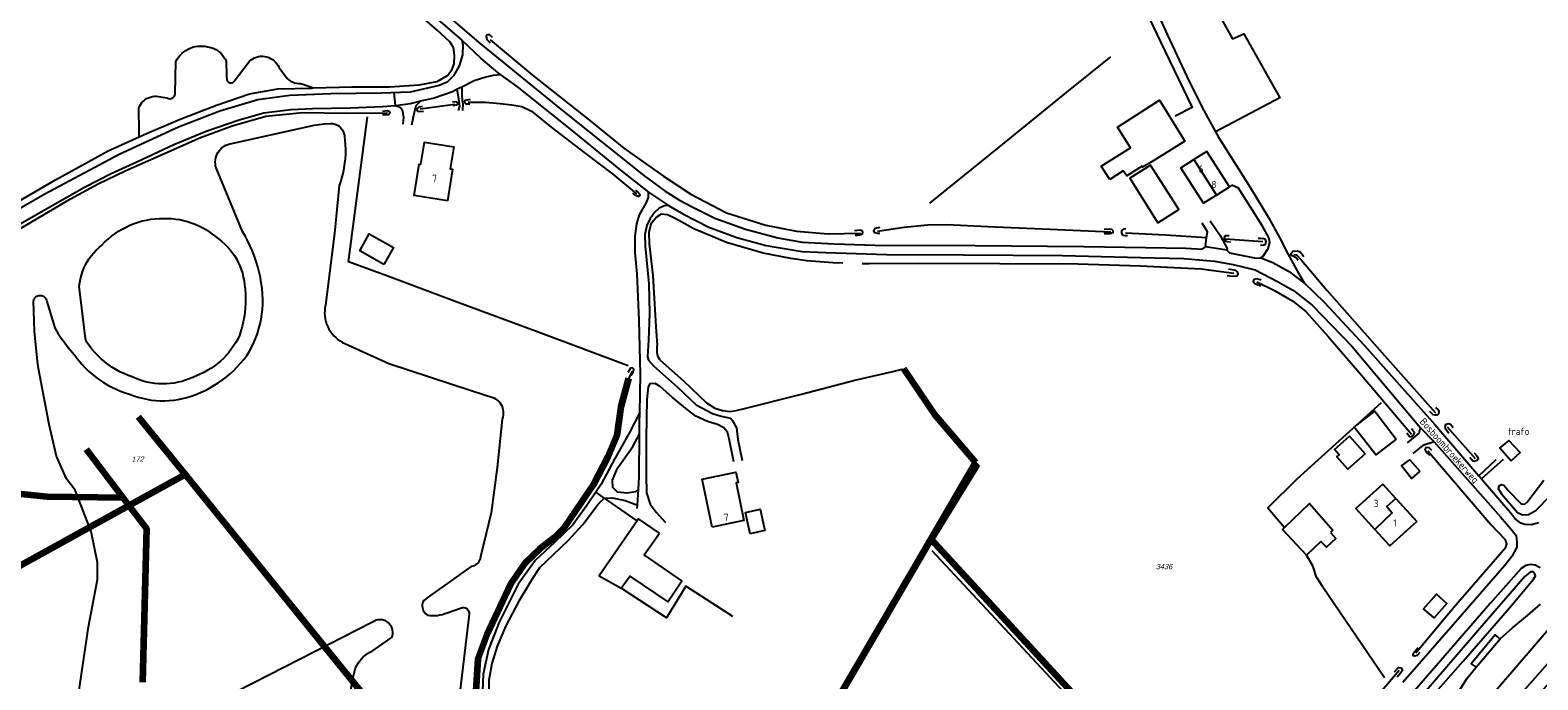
# Model space of a CAD drawing. Header units: metres. Extents: x 226218 to 240385, y 439369 to 449677.
# Tile 98 of 256: x 230531 to 231044, y 441890 to 442111. Entities that reach past the tile are written whole.
import ezdxf
from ezdxf.enums import TextEntityAlignment as Align

# ---------------------------------------------------------------- set-up
doc = ezdxf.new("R2010")
doc.units = ezdxf.units.M
doc.header["$MEASUREMENT"] = 0
doc.linetypes.add('DASHDOT', pattern=[1, 0.5, -0.25, 0, -0.25])
for name, color, linetype in [('BIJGEBOUW', 4, 'Continuous'), ('DAKRAND-BYG', 4, 'Continuous'), ('FUNKTIEAAND', 253, 'Continuous'), ('GB20-pand_tevens_verblijfsobject', 1, 'Continuous'), ('Goud-ontwerp', 2, 'Continuous'), ('HEK', 253, 'Continuous'), ('HOOFDGEBOUW', 4, 'Continuous'), ('HOUTWAL', 253, 'Continuous'), ('HUISNUMMER', 253, 'Continuous'), ('INSTEEKSLOOT', 153, 'Continuous'), ('KANTVERH', 253, 'Continuous'), ('KZ01-perceelnummer', 73, 'Continuous'), ('MIDSLTGREPPEL', 253, 'Continuous'), ('RASTER', 253, 'Continuous'), ('STRAATNAAM', 253, 'Continuous'), ('TUSSENMUUR', 253, 'Continuous')]:
    doc.layers.add(name, color=color, linetype=linetype)
doc.layers.add('KG01-perceelgrens', color=73, linetype='Continuous', lineweight=100)
doc.layers.add('KG02-sectiegrens', color=73, linetype='DASHDOT', lineweight=18)
doc.styles.add('arial', font='arial.ttf')
doc.styles.get("Standard").update_dxf_attribs({"font": 'iso.shx'})

# ---------------------------------------------------------------- blocks, each defined once
blk = doc.blocks.new('Z01')
blk = doc.blocks.new('TWENTEROUTE')
at = {"layer": 'KG01-perceelgrens'}
for points in [[(230852.88, 441963.602), (230838.778, 441980.076), (230828.354, 441995.426)], [(230734.669, 441992.169), (230732.039, 441982.462), (230730.756, 441972.77), (230727.648, 441965.462), (230722.802, 441956.139), (230712.625, 441941.185), (230709.491, 441938.03), (230704.361, 441934.118), (230699.588, 441929.56), (230694.52, 441922.209), (230686.457, 441905.061), (230683.393, 441896.748), (230681.5, 441865.744), (230678.889, 441842.012)], [(230567.837, 441979.142), (230583.788, 441959.445)], [(230550.167, 441968.147), (230562.648, 441951.632)], [(230564.696, 441948.922), (230583.788, 441959.445)], [(230583.788, 441959.445), (230678.889, 441842.012)], [(230837.655, 441937.513), (230852.88, 441963.602)], [(230521.441, 441953.594), (230536.826, 441951.958), (230562.648, 441951.632)], [(230562.648, 441951.632), (230564.696, 441948.922)], [(230506.448, 441916.818), (230564.696, 441948.922)], [(230564.696, 441948.922), (230570.613, 441941.092), (230569.321, 441888.795)], [(230857.428, 441815.781), (230794.637, 441863.795), (230837.655, 441937.513)], [(230837.655, 441937.513), (230916.112, 441852.077)]]:
    blk.add_lwpolyline(points, dxfattribs=at)
at = {"layer": 'KG02-sectiegrens'}
blk.add_lwpolyline([(230915.645, 441742.252), (230926.015, 441754.788), (230956.44, 441789.859), (230985.748, 441824.259), (231015.129, 441857.889), (231039.713, 441886.325), (231055.772, 441904.632), (231059.182, 441908.475)], dxfattribs=at)
at = {"layer": 'KZ01-perceelnummer'}
ref = blk.add_blockref('Z01', (230566.902, 441964.718), dxfattribs=at)
ref.add_attrib('PERCNR', '  172', dxfattribs={"layer": 'GB20-pand_tevens_verblijfsobject', "color": 0, "ltscale": 2, "height": 1.8, "style": 'arial', "oblique": 15}).set_placement((230566.902, 441964.718), align=Align.MIDDLE)
ref = blk.add_blockref('Z01', (230916.545, 441928.147), dxfattribs=at)
ref.add_attrib('PERCNR', ' 3436', dxfattribs={"layer": 'GB20-pand_tevens_verblijfsobject', "color": 0, "ltscale": 2, "height": 1.8, "style": 'arial', "oblique": 15}).set_placement((230916.545, 441928.147), align=Align.MIDDLE)

msp = doc.modelspace()

# ---------------------------------------------------------------- linework, layer by layer
at = {"layer": 'BIJGEBOUW'}
msp.add_line((230903.06, 442062.78), (230898.43, 442059.88), dxfattribs=at)
msp.add_lwpolyline([(230914.85, 442045.14), (230921.94, 442049.64), (230912.35, 442064.76), (230905.24, 442060.31), (230914.85, 442045.14)], dxfattribs=at)
at = {"layer": 'DAKRAND-BYG'}
msp.add_line((230970.3, 441936.69), (230965.37, 441932.03), dxfattribs=at)
for points in [[(230898.43, 442059.88), (230895.56, 442064.41), (230905.49, 442070.7), (230901.11, 442077.71), (230915.35, 442086.91), (230924.01, 442072.97), (230912.57, 442065.79)], [(230912.57, 442065.79), (230909.64, 442064.07), (230909.42, 442064.37), (230904.21, 442061.17), (230903.06, 442062.78)], [(230651.4, 442030.98), (230643.2, 442035.59), (230646.48, 442041.41), (230654.67, 442036.8), (230651.4, 442030.98)], [(230995.92, 441971.5), (230988.95, 441966.23), (230981.66, 441975.58), (230988.7, 441981.07), (230995.92, 441971.5)], [(230985.35, 441966.5), (230979.49, 441961.27), (230975.74, 441965.47), (230976.52, 441966.17), (230974.94, 441967.95), (230980.01, 441972.48), (230985.35, 441966.5)], [(231034.99, 441964.15), (231038.07, 441966.93), (231034.2, 441971.1), (231031.18, 441968.55), (231034.99, 441964.15)], [(231003.92, 441960.66), (231001.15, 441958.17), (230997.69, 441962.38), (231000.57, 441964.53), (231003.92, 441960.66)], [(230957.92, 441941.45), (230966.46, 441949.59), (230974.36, 441940.52), (230973.53, 441939.74)], [(230745.2, 441939.56), (230738.12, 441944.45), (230737.65, 441943.77)], [(230776.08, 441939.32), (230774.5, 441946.56), (230779.53, 441947.66), (230781.11, 441940.42), (230776.08, 441939.32)], [(230737.65, 441943.77), (230724.74, 441925.03), (230732.17, 441920.76)], [(230732.17, 441920.76), (230735.13, 441924.91), (230748.1, 441916.16), (230752.86, 441923.28), (230740.05, 441932.1), (230745.2, 441939.56)], [(230965.37, 441932.03), (230957.26, 441940.81), (230957.92, 441941.45)], [(230973.53, 441939.74), (230975.43, 441937.75), (230972.21, 441934.78), (230970.3, 441936.69)], [(231005.26, 441913.78), (231009.64, 441918.75), (231013.19, 441915.62), (231008.81, 441910.65), (231005.26, 441913.78)]]:
    msp.add_lwpolyline(points, dxfattribs=at)
at = {"layer": 'HEK'}
for p, q in [((230737.65, 441943.77), (230723.6, 441953.53)), ((230967.56, 441928.35), (230965.37, 441932.03))]:
    msp.add_line(p, q, dxfattribs=at)
for points in [[(230962.16, 441957.88), (230952.26, 441948.16), (230957.92, 441941.45)], [(230770.19, 441911.18), (230754.2, 441921.49), (230747.57, 441910.68), (230732.17, 441920.76)]]:
    msp.add_lwpolyline(points, dxfattribs=at)
at = {"layer": 'HOOFDGEBOUW'}
for points in [[(230673.06, 442052.64), (230661.7, 442054.43), (230663.39, 442065.15), (230664.02, 442065.05), (230665.21, 442072.58), (230675.23, 442070.99), (230674.04, 442063.47), (230674.75, 442063.36), (230673.06, 442052.64)], [(230934.76, 442054.61), (230939.16, 442057.42), (230931.49, 442069.46), (230927.09, 442066.66)], [(230934.76, 442054.61), (230930.36, 442051.81), (230922.69, 442063.85), (230927.09, 442066.66)], [(230763.1, 441941.6), (230759.72, 441957.85), (230771.22, 441960.25), (230771.94, 441956.79), (230771.27, 441956.66), (230773.93, 441943.86), (230763.1, 441941.6)], [(230995.79, 441951.35), (230991.36, 441956.24), (230982.23, 441947.96), (230988.7, 441940.82)], [(230995.79, 441951.35), (231002.94, 441943.47), (230993.81, 441935.19), (230988.7, 441940.82)]]:
    msp.add_lwpolyline(points, dxfattribs=at)
at = {"layer": 'HOUTWAL'}
msp.add_lwpolyline([(230837.92, 441933.65), (230879.59, 441888.79), (230933.15, 441831.3)], dxfattribs=at)
at = {"layer": 'INSTEEKSLOOT'}
for p, q in [((230580.41, 442088.99), (230580.69, 442100.1)), ((230600.46, 442093.37), (230605.21, 442099.65)), ((230615.73, 442098.09), (230618.54, 442094.24)), ((230574.7, 442088.13), (230577.6, 442087.64)), ((230623.12, 442092.57), (230627.46, 442091.03)), ((230568.11, 442076.12), (230568.06, 442084.3)), ((230568.12, 442074.43), (230568.11, 442076.12)), ((230638.04, 442074.4), (230638.2, 442073.23)), ((230603.36, 442042.16), (230594.37, 442063.82)), ((230536.69, 442018.41), (230539.47, 442009.36)), ((230672.99, 441912.45), (230677.51, 441913.94)), ((230647.49, 441899.4), (230654.26, 441904.12))]:
    msp.add_line(p, q, dxfattribs=at)
for points in [[(230688.39, 442108.23), (230687.34, 442109.13), (230686.61, 442109.17), (230686.21, 442108.7), (230686.52, 442107.49), (230687.64, 442106.41)], [(230580.69, 442100.1), (230581.11, 442100.84), (230581.59, 442101.53), (230582.13, 442102.19), (230582.72, 442102.79), (230583.37, 442103.34), (230584.06, 442103.82), (230584.8, 442104.25), (230585.56, 442104.6), (230586.36, 442104.89), (230587.18, 442105.1), (230588.02, 442105.24), (230588.86, 442105.31), (230589.71, 442105.29), (230590.55, 442105.21), (230591.38, 442105.05)], [(230591.38, 442105.05), (230592.13, 442104.92), (230592.86, 442104.72), (230593.57, 442104.45), (230594.25, 442104.11), (230594.89, 442103.71), (230595.49, 442103.26), (230596.05, 442102.74), (230596.55, 442102.18), (230597, 442101.57), (230597.39, 442100.92), (230597.72, 442100.23)], [(230597.72, 442100.23), (230597.89, 442095.18), (230598.02, 442093.8)], [(230605.21, 442099.65), (230605.7, 442100.15), (230606.24, 442100.6), (230606.83, 442100.98), (230607.46, 442101.3), (230608.12, 442101.55), (230608.8, 442101.72), (230609.5, 442101.81), (230610.2, 442101.83), (230610.9, 442101.76), (230611.59, 442101.62), (230612.26, 442101.4), (230612.9, 442101.11), (230613.5, 442100.75), (230614.06, 442100.33), (230614.57, 442099.84), (230615.02, 442099.3), (230615.41, 442098.72), (230615.73, 442098.09)], [(230598.02, 442093.8), (230598.13, 442093.5), (230598.3, 442093.24), (230598.53, 442093.02), (230598.8, 442092.86), (230599.1, 442092.78), (230599.42, 442092.76), (230599.72, 442092.81), (230600.01, 442092.94), (230600.26, 442093.13), (230600.46, 442093.37)], [(230618.54, 442094.24), (230619.09, 442093.79), (230619.69, 442093.41), (230620.33, 442093.09), (230621.01, 442092.84), (230621.7, 442092.67), (230622.41, 442092.58), (230623.12, 442092.57)], [(230568.06, 442084.3), (230568.34, 442084.93), (230568.69, 442085.53), (230569.11, 442086.09), (230569.58, 442086.59), (230570.11, 442087.03), (230570.69, 442087.41), (230571.31, 442087.72), (230571.96, 442087.96), (230572.64, 442088.12), (230573.32, 442088.2), (230574.01, 442088.2), (230574.7, 442088.13)], [(230577.6, 442087.64), (230577.93, 442087.49), (230578.29, 442087.4), (230578.65, 442087.38), (230579.02, 442087.44), (230579.36, 442087.57), (230579.68, 442087.76), (230579.95, 442088.01), (230580.17, 442088.3), (230580.32, 442088.64), (230580.41, 442088.99)], [(230650.99, 442083.19), (230652.54, 442083.32), (230653.25, 442083.11), (230653.41, 442082.51), (230652.95, 442081.93), (230650.92, 442081.81)], [(230664.44, 442084.68), (230663.37, 442084.45), (230662.72, 442084.02), (230662.69, 442083.41), (230663.07, 442083.07), (230664.95, 442083.2)], [(230674.8, 442086.36), (230675.91, 442086.4), (230676.34, 442086.18), (230676.55, 442085.53), (230676.04, 442085.13), (230674.86, 442084.92)], [(230680.79, 442087.13), (230679.12, 442086.83), (230678.84, 442086.46), (230678.95, 442086.03), (230679.37, 442085.69), (230680.72, 442085.6)], [(230599.74, 442072.09), (230627.69, 442078.38), (230631.07, 442078.87), (230633.39, 442078.95)], [(230633.39, 442078.95), (230633.98, 442078.91), (230634.57, 442078.79), (230635.14, 442078.59), (230635.67, 442078.33), (230636.17, 442078), (230636.62, 442077.61), (230637.02, 442077.16), (230637.36, 442076.67), (230637.64, 442076.14), (230637.85, 442075.58), (230637.98, 442075), (230638.04, 442074.4)], [(230638.2, 442073.23), (230638.31, 442071.67), (230638.35, 442070.1), (230638.32, 442068.54), (230638.23, 442066.97), (230638.07, 442065.42), (230637.84, 442063.87), (230637.55, 442062.33), (230637.18, 442060.8), (230636.76, 442059.3), (230636.26, 442057.81)], [(230594.37, 442063.82), (230594.18, 442064.5), (230594.08, 442065.2), (230594.05, 442065.91), (230594.1, 442066.61), (230594.23, 442067.3), (230594.44, 442067.98), (230594.72, 442068.63), (230595.07, 442069.24), (230595.49, 442069.81), (230595.97, 442070.34), (230596.5, 442070.8), (230597.08, 442071.2), (230597.7, 442071.53), (230598.36, 442071.79), (230599.04, 442071.98), (230599.74, 442072.09)], [(230636.26, 442057.81), (230635.46, 442049.67), (230634.59, 442041.53), (230633.65, 442033.4), (230632.64, 442025.28), (230631.57, 442017.17)], [(230737.03, 442056.21), (230737.99, 442055.49), (230738.4, 442054.99), (230738.48, 442054.4), (230738.01, 442054.09), (230737.17, 442054.44), (230736.2, 442055.21)], [(230555.46, 442037.55), (230556.49, 442038.62), (230557.57, 442039.62), (230558.7, 442040.57), (230559.89, 442041.45), (230561.11, 442042.28), (230562.38, 442043.03), (230563.69, 442043.72), (230565.03, 442044.34), (230566.4, 442044.89), (230567.8, 442045.36), (230569.22, 442045.77), (230570.66, 442046.09), (230572.11, 442046.34), (230573.58, 442046.51), (230575.05, 442046.6), (230576.53, 442046.62)], [(230576.53, 442046.62), (230577.89, 442046.63), (230579.25, 442046.56), (230580.6, 442046.42), (230581.95, 442046.22), (230583.28, 442045.94), (230584.6, 442045.59), (230585.89, 442045.18), (230587.16, 442044.7), (230588.41, 442044.15), (230589.62, 442043.53), (230590.8, 442042.86), (230591.95, 442042.12), (230593.05, 442041.33), (230594.11, 442040.47)], [(230610.25, 442019.05), (230610.14, 442020.92), (230609.96, 442022.79), (230609.71, 442024.64), (230609.39, 442026.49), (230608.99, 442028.32), (230608.53, 442030.14), (230607.99, 442031.94), (230607.39, 442033.71), (230606.72, 442035.46), (230605.98, 442037.19), (230605.17, 442038.88), (230604.3, 442040.54), (230603.36, 442042.16)], [(230811.61, 442042.57), (230813.48, 442042.74), (230814.13, 442042.56), (230814.35, 442042), (230814.14, 442041.26), (230813.41, 442040.92), (230812.62, 442040.82), (230811.76, 442040.78)], [(230820.25, 442043.58), (230819.05, 442043.33), (230818.38, 442043.12), (230818.07, 442042.46), (230818.39, 442041.88), (230819.28, 442041.61), (230820.24, 442041.62)], [(230896.52, 442043.02), (230898.37, 442043.13), (230898.99, 442043), (230899.49, 442042.48), (230899.44, 442041.7), (230898.57, 442041.37), (230896.59, 442041.34)], [(230903.89, 442043.05), (230903.07, 442043.03), (230902.47, 442042.5), (230902.4, 442041.79), (230902.72, 442041.07), (230903.55, 442040.86), (230904.52, 442040.87)], [(230547.78, 442023.58), (230547.93, 442024.83), (230548.17, 442026.07), (230548.48, 442027.29), (230548.87, 442028.49), (230549.33, 442029.66), (230549.87, 442030.81), (230550.48, 442031.91), (230551.15, 442032.98), (230551.9, 442034), (230552.7, 442034.97), (230553.57, 442035.89), (230554.49, 442036.75), (230555.46, 442037.55)], [(230594.11, 442040.47), (230595.19, 442039.72), (230596.23, 442038.91), (230597.22, 442038.03), (230598.15, 442037.1), (230599.02, 442036.11), (230599.84, 442035.07), (230600.59, 442033.98), (230601.27, 442032.85), (230601.88, 442031.68), (230602.42, 442030.48), (230602.89, 442029.24), (230603.28, 442027.98), (230603.6, 442026.7), (230603.84, 442025.4), (230603.99, 442024.09)], [(230939.09, 442040.69), (230937.97, 442040.74), (230937.43, 442040.36), (230937.35, 442039.64), (230937.6, 442039.08), (230938.42, 442038.82), (230939.58, 442038.66)], [(230949.7, 442037.54), (230950.93, 442037.6), (230951.5, 442037.89), (230951.69, 442038.76), (230951.5, 442039.44), (230950.89, 442039.74), (230949.77, 442039.83), (230948.98, 442039.86)], [(230962.55, 442032.35), (230961.93, 442033.21), (230960.95, 442033.65), (230960.28, 442034.02), (230960.03, 442034.63), (230960.71, 442035.49), (230962.17, 442035.64), (230963.19, 442035.24), (230964.54, 442033.72)], [(230938.37, 442027.22), (230940.13, 442026.98), (230941.64, 442027.15), (230942.13, 442027.75), (230941.9, 442028.51), (230941.39, 442028.86), (230938.98, 442029.36)], [(230949.97, 442025.6), (230948.46, 442026.08), (230947.52, 442025.84), (230947.24, 442025.16), (230947.83, 442024.5), (230949.82, 442023.7)], [(230550.29, 442004.67), (230549.92, 442005.75), (230547.78, 442023.58)], [(230603.99, 442024.09), (230604.19, 442022.51), (230604.32, 442020.92), (230604.38, 442019.33), (230604.36, 442017.74), (230604.27, 442016.15), (230604.12, 442014.56), (230603.89, 442012.99), (230603.6, 442011.42), (230603.23, 442009.87), (230602.8, 442008.34), (230602.29, 442006.83)], [(230532.2, 442018.52), (230532.29, 442018.92), (230532.46, 442019.29), (230532.7, 442019.63), (230532.98, 442019.91), (230533.32, 442020.15), (230533.69, 442020.31), (230534.09, 442020.41), (230534.49, 442020.44), (230534.9, 442020.39), (230535.29, 442020.27), (230535.65, 442020.08), (230535.97, 442019.84), (230536.25, 442019.53), (230536.46, 442019.19), (230536.61, 442018.81), (230536.69, 442018.41)], [(230550.95, 441869.92), (230547.76, 441879.8), (230547.46, 441884.57), (230550.92, 441907.67), (230553.93, 441923.79), (230554, 441929.57), (230551.81, 441940.13), (230546.42, 441954.12), (230543.45, 441958.06), (230539.97, 441965.69), (230537.49, 441976.54), (230533.94, 441995.59), (230533.55, 441997.92), (230532.5, 442008.22), (230532.2, 442018.52)], [(230604.82, 441999.98), (230605.67, 442001.42), (230606.46, 442002.9), (230607.17, 442004.41), (230607.82, 442005.96), (230608.39, 442007.53), (230608.88, 442009.13), (230609.3, 442010.75), (230609.65, 442012.39), (230609.91, 442014.04), (230610.1, 442015.7), (230610.21, 442017.37), (230610.25, 442019.05)], [(230631.57, 442017.17), (230631.39, 442016.25), (230631.3, 442015.32), (230631.28, 442014.38), (230631.34, 442013.44), (230631.47, 442012.51), (230631.68, 442011.6), (230631.96, 442010.7), (230632.31, 442009.83), (230632.74, 442009), (230633.23, 442008.2), (230633.78, 442007.44), (230634.39, 442006.73), (230635.06, 442006.07), (230635.78, 442005.47), (230636.54, 442004.93), (230637.35, 442004.45), (230638.19, 442004.04)], [(230539.47, 442009.36), (230540.53, 442007.63), (230541.65, 442005.94), (230542.82, 442004.28), (230544.05, 442002.67), (230545.33, 442001.1), (230546.67, 441999.57)], [(230602.29, 442006.83), (230601.69, 442005.59), (230601.02, 442004.4), (230600.29, 442003.23), (230599.5, 442002.11), (230598.65, 442001.03), (230597.75, 441999.99), (230596.8, 441999.01), (230595.79, 441998.07), (230594.74, 441997.18), (230593.65, 441996.35), (230592.51, 441995.58), (230591.34, 441994.87), (230590.13, 441994.22), (230588.89, 441993.63), (230587.62, 441993.11)], [(230565.82, 441992.69), (230564.37, 441993.21), (230562.95, 441993.81), (230561.57, 441994.48), (230560.22, 441995.22), (230558.91, 441996.02), (230557.65, 441996.9), (230556.43, 441997.84), (230555.27, 441998.84), (230554.15, 441999.9), (230553.1, 442001.02), (230552.1, 442002.18), (230551.16, 442003.41), (230550.29, 442004.67)], [(230638.19, 442004.04), (230653.1, 441997.28), (230681.51, 441987.94), (230688.8, 441985.56)], [(230546.61, 441999.52), (230547.6, 441998.24), (230548.65, 441997), (230549.76, 441995.82), (230550.92, 441994.69), (230552.13, 441993.62), (230553.4, 441992.61), (230554.71, 441991.65), (230556.06, 441990.76), (230557.45, 441989.94), (230558.88, 441989.18), (230560.35, 441988.49), (230561.85, 441987.86), (230563.37, 441987.31), (230564.92, 441986.83)], [(230585.86, 441986.2), (230587.46, 441986.77), (230589.04, 441987.41), (230590.58, 441988.12), (230592.1, 441988.9), (230593.58, 441989.74), (230595.01, 441990.65), (230596.41, 441991.62), (230597.76, 441992.65), (230599.07, 441993.74), (230600.33, 441994.88), (230601.54, 441996.08), (230602.69, 441997.33), (230603.78, 441998.63), (230604.82, 441999.98)], [(230735.58, 441993.31), (230736.21, 441994.26), (230736.45, 441995.34), (230736.07, 441995.82), (230735.41, 441995.63), (230734.98, 441995.14), (230734.43, 441994.17)], [(230587.62, 441993.11), (230586.42, 441992.53), (230585.2, 441992.01), (230583.95, 441991.56), (230582.68, 441991.18), (230581.38, 441990.86), (230580.08, 441990.62), (230578.76, 441990.45), (230577.43, 441990.35), (230576.1, 441990.33), (230574.77, 441990.38), (230573.45, 441990.49), (230572.13, 441990.68), (230570.83, 441990.95), (230569.54, 441991.28), (230568.28, 441991.68), (230567.03, 441992.15), (230565.82, 441992.69)], [(230564.92, 441986.83), (230566.34, 441986.28), (230567.8, 441985.81), (230569.27, 441985.41), (230570.77, 441985.09), (230572.28, 441984.84), (230573.8, 441984.68), (230575.33, 441984.59), (230576.86, 441984.59), (230578.39, 441984.66), (230579.91, 441984.81), (230581.42, 441985.04), (230582.92, 441985.35), (230584.4, 441985.73), (230585.86, 441986.2)], [(230688.8, 441985.56), (230689.37, 441985.25), (230689.91, 441984.87), (230690.4, 441984.44), (230690.84, 441983.95), (230691.22, 441983.41), (230691.53, 441982.84), (230691.78, 441982.23), (230691.95, 441981.6), (230692.06, 441980.95), (230692.08, 441980.29), (230692.03, 441979.64), (230691.91, 441978.99), (230691.71, 441978.37)], [(231009.25, 441982.31), (231010.15, 441981.48), (231010.41, 441980.93), (231010.28, 441980.18), (231009.71, 441979.72), (231009.05, 441979.63), (231008.49, 441979.84), (231007.33, 441980.94)], [(230691.71, 441978.37), (230690.03, 441961.87), (230687.89, 441946.48), (230684.35, 441931.41)], [(230999.54, 441973.66), (231000.46, 441972.42), (231001.06, 441972.34), (231001.85, 441972.89), (231002.17, 441973.64), (231001.14, 441975.08)], [(231015.27, 441975.35), (231014.35, 441976.47), (231013.7, 441976.77), (231012.76, 441976.47), (231012.44, 441975.96), (231012.55, 441975.28), (231013.81, 441973.52)], [(231008.04, 441967.71), (231007.19, 441968.57), (231006.04, 441968.71), (231005.62, 441968), (231006.13, 441967.11), (231007.26, 441966.01)], [(231020.99, 441965.35), (231021.99, 441964.13), (231022.54, 441964.02), (231023.56, 441964.48), (231023.94, 441964.91), (231023.49, 441965.68), (231022.59, 441966.75)], [(231046.18, 441957.44), (231040.7, 441950.26), (231039.61, 441949.28), (231038.58, 441949.39), (231033.83, 441954.3), (231032.53, 441955.69), (231031.76, 441955.95), (231030.8, 441955.47), (231030.58, 441954.76), (231031.77, 441952.86), (231037.2, 441946.58), (231038.92, 441945.77), (231040.93, 441945.88), (231043.43, 441947.22), (231048.42, 441952.34)], [(230684.35, 441931.41), (230684.24, 441930.87), (230684.06, 441930.36), (230683.8, 441929.87), (230683.48, 441929.43), (230683.1, 441929.04), (230682.66, 441928.71), (230682.18, 441928.45), (230681.67, 441928.25), (230681.14, 441928.13)], [(230681.14, 441928.13), (230666.92, 441918.12), (230665.05, 441916.66)], [(231004.32, 441879.67), (231018.67, 441895.97), (231034.43, 441914.12), (231042.62, 441923.84), (231043.28, 441924.95), (231043.13, 441925.6), (231042.52, 441926.35), (231041.63, 441926.35), (231039.73, 441924.77), (231024.35, 441907.05), (231006.07, 441885.89)], [(230665.05, 441916.66), (230664.8, 441916.21), (230664.62, 441915.72), (230664.51, 441915.21), (230664.48, 441914.69), (230664.52, 441914.17), (230664.64, 441913.66), (230664.83, 441913.18), (230665.09, 441912.73), (230665.42, 441912.32), (230665.79, 441911.96), (230666.22, 441911.66)], [(230677.51, 441913.94), (230677.87, 441914.09), (230678.26, 441914.17), (230678.66, 441914.17), (230679.05, 441914.09), (230679.41, 441913.94), (230679.74, 441913.72), (230680.02, 441913.44), (230680.24, 441913.11), (230680.39, 441912.74), (230680.46, 441912.35), (230680.46, 441911.96)], [(230647.35, 441909.07), (230622.96, 441896.6), (230568.71, 441868.93), (230562.1, 441865.85)], [(230653.01, 441909.05), (230652.56, 441909.37), (230652.07, 441909.64), (230651.55, 441909.85), (230651.01, 441909.98), (230650.46, 441910.06), (230649.91, 441910.06), (230649.35, 441909.99), (230648.81, 441909.86), (230648.3, 441909.66), (230647.8, 441909.39), (230647.35, 441909.07)], [(230654.26, 441904.12), (230654.38, 441904.7), (230654.44, 441905.29), (230654.43, 441905.88), (230654.35, 441906.46), (230654.21, 441907.03), (230654, 441907.59), (230653.72, 441908.11), (230653.39, 441908.6), (230653.01, 441909.05)], [(230666.22, 441911.66), (230667.07, 441911.53), (230667.94, 441911.47), (230668.8, 441911.47), (230669.67, 441911.53), (230670.52, 441911.67), (230671.36, 441911.86), (230672.19, 441912.13), (230672.99, 441912.45)], [(230680.46, 441911.96), (230676.75, 441880.59), (230671.13, 441848.97), (230668, 441828.24)], [(231055.77, 441904.63), (231039.71, 441886.33), (231015.13, 441857.89), (230985.75, 441824.26), (230956.44, 441789.86), (230926.02, 441754.79), (230918.26, 441745.42), (230918.11, 441743.74), (230918.85, 441742.42), (230919.49, 441742.16), (230920.2, 441742.35), (230922.91, 441744.34), (230929.74, 441752.28), (230946.24, 441771.06), (230966.35, 441794.63), (230988.16, 441819.96), (231010.96, 441846.38), (231028.36, 441866.29), (231042.58, 441882.43), (231055.14, 441896.6)], [(230641.11, 441891), (230641.27, 441891.9), (230641.52, 441892.79), (230641.83, 441893.65), (230642.22, 441894.48), (230642.68, 441895.28), (230643.2, 441896.03), (230643.79, 441896.74), (230644.43, 441897.4), (230645.13, 441897.99), (230645.87, 441898.53), (230646.66, 441899), (230647.49, 441899.4)], [(231003.96, 441898.96), (231003.01, 441897.88), (231002.23, 441897.66), (231001.71, 441897.75), (231001.7, 441898.41), (231002.16, 441899.18), (231003.36, 441900.62)], [(230995.38, 441892.29), (230996.38, 441893.43), (230996.87, 441893.75), (230997.6, 441893.66), (230998.07, 441892.79), (230997.39, 441891.91), (230996.23, 441890.49)], [(230634.54, 441853.07), (230637.8, 441873.27), (230641.11, 441891)]]:
    msp.add_lwpolyline(points, dxfattribs=at)
at = {"layer": 'KANTVERH'}
for p, q in [((230654.87, 442089.41), (230655.24, 442085.12)), ((231024.01, 441959.08), (231029.99, 441964.6)), ((231032.37, 441964.64), (231024.93, 441958.01)), ((230701.62, 441923.55), (230704.55, 441927.79))]:
    msp.add_line(p, q, dxfattribs=at)
for points in [[(230520.7, 442240.16), (230524.86, 442235.02), (230532.32, 442227.49), (230547.34, 442214.8), (230573.7, 442193.8), (230587.73, 442182.22), (230591.01, 442179.51), (230613.7, 442161.63), (230655.94, 442126.37), (230677.95, 442107.27), (230678.33, 442105.72), (230678.23, 442102.36), (230677.08, 442098.62), (230675.08, 442095.14), (230672.95, 442093.02), (230670.23, 442091.9), (230660.42, 442089.59), (230650.49, 442089.27), (230633.41, 442089.08), (230619.4, 442088.5), (230608.55, 442086.99), (230595.61, 442083.09), (230581.57, 442077.68), (230561.32, 442068.37)], [(230918.79, 442146.45), (230914.36, 442154.6), (230897.33, 442145.91), (230906.08, 442127.06), (230915.73, 442106.69), (230926.44, 442084.44), (230920.74, 442081.42)], [(230908.98, 442139.62), (230905.45, 442137.86), (230911.07, 442124.6), (230918.06, 442109), (230924.71, 442094.97), (230929.77, 442084.57), (230934.45, 442076.14), (230935.47, 442074.32)], [(230662.05, 442125.26), (230683.78, 442106.56), (230711.71, 442083.72), (230739.88, 442061.29), (230747.1, 442055.89), (230752.02, 442052.87), (230756.56, 442050.51)], [(230510.07, 442034.78), (230538.59, 442051.05), (230549.5, 442057.26), (230558.66, 442061.93), (230567.37, 442065.95), (230579.98, 442071.79), (230590.97, 442076.33), (230602.18, 442080.25), (230610.54, 442082.56), (230619.81, 442083.74), (230627.15, 442084.1), (230639.98, 442084.26), (230650.99, 442084.75), (230655.24, 442085.12), (230660.45, 442085.78), (230663.99, 442086.66), (230668.22, 442087.56), (230674.74, 442089.85), (230676.41, 442090.69), (230677.91, 442091.44), (230682.2, 442093.55), (230686.13, 442094.84), (230688.73, 442095.45), (230691.05, 442095.6), (230684.5, 442101.03), (230677.95, 442107.27)], [(230691.05, 442095.6), (230697.1, 442091.23), (230715.34, 442076.61), (230732.53, 442062.65), (230741.49, 442055.61), (230745.23, 442053.08), (230748.3, 442051.04), (230753.35, 442048.12), (230762, 442043.71), (230771.55, 442040.15), (230781.52, 442037.38), (230793.77, 442035.33), (230801.86, 442035.06), (230822.43, 442034.35), (230848.62, 442034.3), (230882.36, 442034.06), (230908.88, 442033.29), (230923.69, 442032.98), (230934.13, 442032.11), (230940.4, 442030.96)], [(230676.81, 442083.41), (230677.26, 442084.9), (230676.95, 442087.22), (230676.41, 442090.69)], [(230677.91, 442091.44), (230677.93, 442088.82), (230678.1, 442086.82), (230678.34, 442085.64), (230678.16, 442083.42)], [(230655.24, 442085.12), (230656.38, 442084.7), (230657.36, 442084.01), (230657.81, 442083.2), (230658.15, 442081.03), (230657.86, 442078.75)], [(230660.92, 442078.48), (230661.8, 442082.77), (230662.43, 442085.1), (230663.99, 442086.66)], [(230935.47, 442074.32), (230946.29, 442057.08), (230952.43, 442046.99), (230956.18, 442040.13), (230958.9, 442034.8), (230962.25, 442028.77), (230964.63, 442024.73), (230960.28, 442028.06), (230953.9, 442031.55), (230949.64, 442033.26)], [(230561.32, 442068.37), (230536.1, 442054.94), (230500.93, 442034.74), (230467.94, 442015.52), (230442.44, 442000.26)], [(230938.3, 442035.82), (230939.2, 442034.89), (230948.28, 442033.07), (230949.64, 442033.26), (230950.69, 442033.83), (230952.33, 442036.4), (230952.87, 442038.4), (230952.62, 442040.17), (230950.48, 442043.96), (230942.27, 442056.97), (230939.99, 442057.94), (230939.16, 442057.42)], [(230737.68, 441947.94), (230737.74, 441949.01), (230738.05, 441954.47), (230738.29, 441958.69), (230738.4, 441973.19), (230738.43, 441976.96), (230738.51, 441980.56), (230738.8, 441993.59), (230738.36, 442012.01), (230737.59, 442027.77), (230736.98, 442035.06), (230736.89, 442040.64), (230737.48, 442044.77), (230738.44, 442047.88), (230740.69, 442051.84), (230741.48, 442053.73), (230741.49, 442055.61)], [(230748.3, 442051.04), (230746.95, 442050.88), (230745.11, 442050.12), (230743.49, 442048.64), (230741.89, 442046.41), (230740.95, 442044.18), (230740.26, 442041.12), (230740.4, 442037.18), (230741.54, 442024.35), (230741.84, 442014.26), (230741.43, 442005.26), (230741.16, 441999.5), (230741.47, 441998.4), (230743.19, 441996.46), (230751.39, 441989.18), (230757.68, 441983.21), (230763.25, 441980.21), (230766.16, 441979.36), (230769.35, 441978.7), (230770.01, 441978.03), (230771.4, 441975.38), (230771.9, 441971.35), (230773.38, 441964.28)], [(230756.56, 442050.51), (230764.09, 442046.74), (230774.54, 442042.98), (230785.51, 442040.08), (230793.8, 442038.59), (230804.66, 442037.98), (230818.56, 442037.58), (230852.7, 442037.47), (230889.67, 442037.05), (230910.57, 442036.79), (230924.28, 442036.49), (230929.9, 442036.15), (230930.98, 442036.98), (230931.41, 442040.14), (230931.67, 442042.07), (230929.85, 442045.06)], [(230932.67, 442045.82), (230936.04, 442040.81), (230938.39, 442036.45), (230938.3, 442035.82), (230930.98, 442036.98)], [(230940.4, 442030.96), (230947.9, 442029.18), (230955.57, 442025.15), (230960.93, 442022.11), (230967.31, 442017.1), (230980.83, 442003.22), (231004.17, 441975.37), (231008.81, 441970.64), (231031.42, 441945.03)], [(230964.63, 442024.73), (230971.38, 442018.18), (230985.05, 442003.5), (231009.08, 441976.46), (231024.01, 441959.08), (231024.93, 441958.01), (231033.88, 441947.6)], [(230770.49, 441963.8), (230768.98, 441971.65), (230768.39, 441973.89), (230767.17, 441975.39), (230764.95, 441976.45), (230761.61, 441977.49), (230757.64, 441979.37), (230754.11, 441982.09), (230749.67, 441985.74), (230745.42, 441989.38), (230743.73, 441990.5), (230741.96, 441990.38), (230741.32, 441989.3), (230740.9, 441985.04), (230740.72, 441971.95), (230740.71, 441959.25), (230740.83, 441953.25), (230742, 441949.4), (230744.14, 441946.62), (230747.23, 441943.17)], [(230738.51, 441980.56), (230734.88, 441973.57), (230729.9, 441964.7), (230725.41, 441956.25), (230723.6, 441953.53)], [(230999.72, 441970.28), (231003.76, 441973.57), (231004.17, 441975.37)], [(230738.05, 441954.47), (230737.03, 441953.6), (230734.24, 441953.14), (230730.96, 441953.44), (230729.33, 441955.02), (230729.2, 441957.52), (230730.96, 441961.59), (230736.13, 441969.01), (230738.4, 441973.19)], [(231008.81, 441970.64), (231004.93, 441969.31), (231001.63, 441966.66)], [(230723.6, 441953.53), (230720.52, 441948.92), (230715.68, 441942.32), (230709.52, 441936.34), (230703.04, 441930.32), (230697.12, 441922.13), (230690.64, 441909.25), (230687.03, 441899.88), (230685.21, 441891.58), (230684.73, 441880.35)], [(230704.55, 441927.79), (230709.15, 441932.26), (230714.19, 441937.01), (230719.1, 441942.44), (230724.36, 441949.42), (230726.38, 441951.41), (230729.13, 441951.6), (230733.54, 441950.64), (230737.74, 441949.01)], [(231031.42, 441945.03), (231034.95, 441941.04), (231036.7, 441938.73), (231036.92, 441936.49), (231036.96, 441934.76), (231035.3, 441931.61), (231032.82, 441928.36), (231016.1, 441909.21), (230998.16, 441888.68)], [(231044.42, 441943.06), (231041.88, 441942.39), (231039.67, 441942.51), (231038.31, 441942.96), (231036.29, 441944.48), (231033.88, 441947.6)], [(231044.87, 441927.69), (231043.26, 441928.65), (231041.64, 441928.89), (231039.99, 441928.51), (231038.4, 441927.53), (231027.93, 441915.62), (231002.15, 441885.85), (230970.76, 441849.51), (230941.79, 441816.02), (230914.53, 441784.44), (230882.87, 441747.77), (230867.52, 441730.1)], [(230701.62, 441923.55), (230697.34, 441916.4), (230692.83, 441907.76), (230690.02, 441901.06), (230688.2, 441895.11), (230687.19, 441889.44), (230687, 441880.86), (230686.63, 441871.41), (230686.09, 441862.45), (230684.78, 441851.81), (230683.02, 441840.73), (230682.98, 441836.52)], [(230768.73, 441598.78), (230793.67, 441625.41), (230815.68, 441650.02), (230842.44, 441681.03), (230862.12, 441703.73), (230884.03, 441729.15), (230904.41, 441752.62), (230928.97, 441781.19), (230951.15, 441806.84), (230971.98, 441830.94), (230998.13, 441861.08), (231009.72, 441874.34), (231014.44, 441881.21), (231020.07, 441890.19), (231023.08, 441893.93), (231031.26, 441903.59), (231035.48, 441907.35), (231040.65, 441911.45), (231045, 441915.33)], [(230931.16, 441771.7), (230950.42, 441794.22), (230968.33, 441815.14), (230989.33, 441839.14), (231010.83, 441864), (231036.65, 441893.88), (231055.39, 441915.64), (231059.38, 441911.88), (231062.04, 441908.14), (231063.25, 441905.82), (231063.79, 441903.13), (231063.88, 441900.12), (231062.57, 441896.6), (231060.59, 441893.36), (231057.88, 441890.69), (231054.98, 441888.83), (231051.51, 441886.8), (231047.72, 441883.88), (231043.72, 441880.13)], [(231031.26, 441903.59), (231029.55, 441904.96), (231021.38, 441895.03), (231023.08, 441893.93)]]:
    msp.add_lwpolyline(points, dxfattribs=at)
at = {"layer": 'MIDSLTGREPPEL'}
for p, q in [((230675.61, 442085.4), (230663.8, 442083.83)), ((230937.83, 442039.72), (230950.55, 442038.74)), ((230771.35, 441981.24), (230774.15, 441981.94)), ((231022.88, 441964.83), (231013.42, 441975.61)), ((231006.74, 441967.57), (231028.11, 441942.48))]:
    msp.add_line(p, q, dxfattribs=at)
for points in [[(230627.46, 442091.03), (230640.52, 442091.38), (230653.32, 442091.43), (230663.47, 442092.09), (230669.59, 442093.2), (230673.1, 442095.23), (230674.54, 442097.18), (230675.38, 442099.3), (230675.51, 442102.15), (230675.1, 442104.79), (230673.87, 442106.78), (230669.54, 442110.67), (230648.07, 442129.52), (230628.29, 442145.87), (230612.09, 442159.12)], [(230687.65, 442107.39), (230702, 442095.45), (230721.57, 442079.96), (230733.04, 442070.57), (230746.53, 442061), (230755.92, 442054.91), (230768.06, 442048.59), (230781.42, 442044.31), (230791.81, 442042.26), (230802.62, 442041.35), (230813.66, 442041.65)], [(230568.12, 442074.43), (230569.66, 442075.13), (230582.09, 442080.43), (230594.44, 442085.21), (230605.72, 442089), (230615.3, 442090.7), (230626.99, 442091.01), (230627.46, 442091.03)], [(230525.62, 442041.99), (230528.06, 442043.44), (230544.82, 442053.29), (230554.2, 442058.38), (230563.44, 442062.8), (230576.96, 442068.89), (230588.98, 442074.17), (230599.75, 442078.1), (230611.23, 442081.46), (230623.85, 442082.7), (230638.5, 442082.49), (230652.63, 442082.58)], [(230680.06, 442086.24), (230686.02, 442086.24), (230691.06, 442085.79), (230694.96, 442085.26), (230698.41, 442084.78), (230701.7, 442083.16), (230708.41, 442077.65), (230720.1, 442068.76), (230729.29, 442061.66), (230737.38, 442055.04)], [(230523.27, 442050.26), (230523.65, 442050.48), (230539.63, 442059.82), (230557.64, 442069.64), (230568.12, 442074.43)], [(230807.6, 442031.43), (230804.16, 442031.53), (230795.38, 442032.16), (230789.93, 442033.03), (230780.45, 442034.87), (230768.03, 442038.42), (230756.95, 442043.13), (230750.8, 442046.48), (230747.98, 442047.85), (230745.83, 442048.05), (230744.23, 442047.04), (230742.29, 442044.71), (230741.57, 442041.85), (230741.74, 442038.04), (230743.01, 442027.18), (230743.98, 442009.89), (230744.41, 442003.43)], [(230819.46, 442042.33), (230828.5, 442043.61), (230836.46, 442044.43), (230842.99, 442044.56), (230856.96, 442043.86), (230875.51, 442043.06), (230898.86, 442042.09)], [(230903.81, 442041.7), (230917.46, 442041.01), (230931.41, 442040.14)], [(230940.65, 442027.86), (230929.6, 442029.41), (230908.87, 442030.42), (230887.64, 442031.06), (230861.02, 442031.2), (230833.2, 442031.26), (230816.58, 442031.16), (230814.18, 442031.23)], [(230961.06, 442034.33), (230962.04, 442034.28), (230963.71, 442032.47), (230972.29, 442022.24), (230990.23, 442001.87), (231009.29, 441980.48)], [(230948.52, 442025.02), (230954.56, 442022.08), (230960.71, 442018.43), (230965.15, 442015), (230972.79, 442006.44), (230984.12, 441993.34), (231001.18, 441973.27)], [(230745.48, 441998.44), (230744.69, 441999.73), (230744.42, 442000.91), (230744.41, 442003.43)], [(230745.48, 441998.44), (230753.42, 441991.39), (230761.19, 441983.83)], [(230774.15, 441981.94), (230793.56, 441986.8), (230811.74, 441991.55), (230824.62, 441994.57), (230827.86, 441995.3), (230828.51, 441995.2), (230830.29, 441993.04), (230834.01, 441987.22), (230838.78, 441980.08), (230845.57, 441971.83), (230852.3, 441964.21), (230854.04, 441962.47)], [(230735.91, 441994.57), (230734.21, 441991.21), (230733.05, 441987.88), (230732.04, 441982.46), (230731.86, 441978.66), (230730.76, 441972.77), (230727.65, 441965.46), (230722.8, 441956.14), (230716.67, 441947.55), (230712.63, 441941.18), (230709.49, 441938.03), (230704.36, 441934.12), (230699.59, 441929.56), (230694.52, 441922.21), (230690.06, 441912.99), (230686.46, 441905.06), (230683.39, 441896.75), (230682.72, 441890.35), (230682.79, 441883.8)], [(230761.19, 441983.83), (230764.01, 441982.07), (230766.65, 441981.3), (230769.3, 441980.96), (230771.35, 441981.24)], [(230934.18, 441832.56), (230916.87, 441851.27), (230876.18, 441895.44), (230848.11, 441926.32), (230838.55, 441936.87), (230838.55, 441937.4), (230854.04, 441962.47)], [(231002.61, 441898.79), (231015.51, 441914.28), (231028.89, 441929.81), (231033.23, 441934.78), (231033.59, 441935.85), (231033.08, 441937.28), (231028.11, 441942.48)], [(230950.67, 441838.65), (230963.19, 441853.33), (230996.96, 441892.86)]]:
    msp.add_lwpolyline(points, dxfattribs=at)
at = {"layer": 'RASTER'}
for p, q in [((230990.8, 441983.86), (230962.16, 441957.88)), ((230970.98, 441921.29), (230991.91, 441890.4))]:
    msp.add_line(p, q, dxfattribs=at)
for points in [[(230932.2, 442122.23), (230940.24, 442107.76), (230944.03, 442109.47), (230956.29, 442087.73), (230934.45, 442076.14)], [(230898.69, 442101.63), (230884.29, 442090.05), (230860.65, 442070.93), (230837.05, 442051.88)], [(230734.56, 441996.42), (230703.08, 442008.23), (230676.91, 442017.91), (230652.42, 442027.14), (230639.36, 442031.83), (230645.86, 442081.21)], [(230852.55, 441963.04), (230837.34, 441937.87), (230794.64, 441863.79), (230851.42, 441820.38)], [(230970.98, 441921.29), (230968.81, 441924.55), (230967.56, 441928.35)]]:
    msp.add_lwpolyline(points, dxfattribs=at)
at = {"layer": 'TUSSENMUUR'}
msp.add_line((230927.09, 442066.66), (230934.76, 442054.61), dxfattribs=at)
msp.add_lwpolyline([(230995.79, 441951.35), (230992.69, 441948.54), (230994.53, 441946.39), (230988.7, 441940.82)], dxfattribs=at)

# ---------------------------------------------------------------- block references
at = {"layer": 'Goud-ontwerp', "linetype": 'Continuous'}
msp.add_blockref('TWENTEROUTE', (0, 0), dxfattribs=at)

# ---------------------------------------------------------------- texts
at = {"layer": 'FUNKTIEAAND'}
msp.add_text('trafo', height=2.5, dxfattribs=at).set_placement((231034.11, 441972.92))
at = {"layer": 'HUISNUMMER'}
for s, p in [('6', (230928.73, 442062.2)), ('7', (230667.91, 442059)), ('8', (230933.05, 442056.95)), ('3', (230988.26, 441948.37)), ('7', (230767.15, 441943.68)), ('1', (230994.99, 441941.75))]:
    msp.add_text(s, height=2.5, dxfattribs=at).set_placement(p)
at = {"layer": 'STRAATNAAM'}
msp.add_text('Bosboombroekerweg', height=2.5, rotation=311.5526, dxfattribs=at).set_placement((231003.72, 441977.36))

doc.saveas('drawing.dxf')
